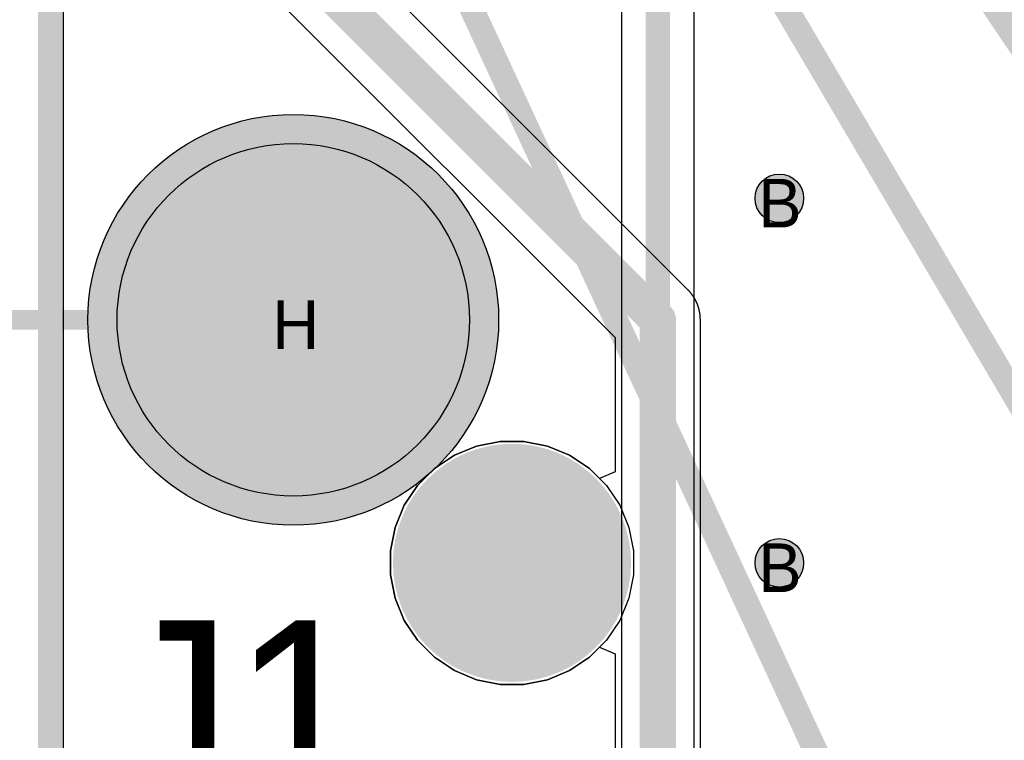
# Model space of a CAD drawing. Header units: millimetres. Extents: x -1.5 to 11.1, y -3 to 5.
# Tile 62 of 256: x -0.013 to 0.393, y 1.577 to 1.873. Entities that reach past the tile are written whole.
import ezdxf

# ---------------------------------------------------------------- set-up
doc = ezdxf.new("R2010")
doc.units = ezdxf.units.MM
doc.header["$MEASUREMENT"] = 0
for name, color, linetype, true_color in [('BottomLayer', 5, 'Continuous', 0x0000ff), ('BottomSolder', 6, 'Continuous', 0xff00ff), ('Document', 7, 'Continuous', 0x7f7f00), ('DrillDrawing', 1, 'Continuous', 0xff0000), ('Measures', 7, 'Continuous', 0x7f7f00), ('Metal_2', 7, 'Continuous', 0x7f0000), ('Metal_3', 7, 'Continuous', 0x3f7f00), ('Profile', 6, 'Continuous', 0xff00ff), ('TopLayer', 1, 'Continuous', 0xff0000), ('TopOverlay', 2, 'Continuous', 0xffff00), ('TopSolder', 7, 'Continuous', 0x7f007f)]:
    doc.layers.add(name, color=color, linetype=linetype, true_color=true_color)
doc.styles.add('textstyle426', font='txt')
doc.styles.add('textstyle428', font='txt')
doc.styles.add('textstyle731', font='txt')
doc.styles.add('textstyle796', font='txt')

# ---------------------------------------------------------------- blocks, each defined once
blk = doc.blocks.new('H_________F___23')
at = {"layer": 'BottomLayer', "true_color": 0x0000ff}
h = blk.add_hatch(color=5, dxfattribs=at)
edge = h.paths.add_edge_path(flags=0)
edge.add_arc((-0.5, 0.5), 0.0725, 0, 360)
at = {"layer": 'BottomSolder', "true_color": 0xff00ff}
h = blk.add_hatch(color=6, dxfattribs=at)
edge = h.paths.add_edge_path(flags=0)
edge.add_arc((-0.5, 0.5), 0.0845, 0, 360)
at = {"layer": 'Metal_2', "true_color": 0x7f0000}
h = blk.add_hatch(color=16, dxfattribs=at)
edge = h.paths.add_edge_path(flags=0)
edge.add_arc((-0.5, 0.5), 0.0725, 0, 360)
at = {"layer": 'Metal_3', "true_color": 0x3f7f00}
h = blk.add_hatch(color=76, dxfattribs=at)
edge = h.paths.add_edge_path(flags=0)
edge.add_arc((-0.5, 0.5), 0.0725, 0, 360)
at = {"layer": 'TopLayer', "true_color": 0xff0000}
h = blk.add_hatch(color=1, dxfattribs=at)
edge = h.paths.add_edge_path(flags=0)
edge.add_arc((-0.5, 0.5), 0.0725, 0, 360)
at = {"layer": 'TopSolder', "true_color": 0x7f007f}
h = blk.add_hatch(color=216, dxfattribs=at)
edge = h.paths.add_edge_path(flags=0)
edge.add_arc((-0.5, 0.5), 0.0845, 0, 360)
at = {"layer": 'BottomLayer', "color": 5, "true_color": 0x0000ff}
blk.add_circle((-0.5, 0.5), 0.0725, dxfattribs=at)
at = {"layer": 'BottomSolder', "color": 6, "true_color": 0xff00ff}
blk.add_circle((-0.5, 0.5), 0.0845, dxfattribs=at)
at = {"layer": 'Metal_2', "color": 16, "true_color": 0x7f0000}
blk.add_circle((-0.5, 0.5), 0.0725, dxfattribs=at)
at = {"layer": 'Metal_3', "color": 76, "true_color": 0x3f7f00}
blk.add_circle((-0.5, 0.5), 0.0725, dxfattribs=at)
at = {"layer": 'TopLayer'}
for p, q in [((-0.42458, 0.44808), (-0.41492, 0.45)), ((-0.41492, 0.45), (-0.41, 0.45)), ((-0.41, 0.45), (-0.40508, 0.45)), ((-0.40508, 0.45), (-0.39542, 0.44808)), ((-0.43368, 0.44431), (-0.42458, 0.44808)), ((-0.39542, 0.44808), (-0.38632, 0.44431)), ((-0.44187, 0.43884), (-0.43368, 0.44431)), ((-0.38632, 0.44431), (-0.37813, 0.43884)), ((-0.44884, 0.43187), (-0.44187, 0.43884)), ((-0.37813, 0.43884), (-0.37116, 0.43187)), ((-0.45431, 0.42368), (-0.44884, 0.43187)), ((-0.37116, 0.43187), (-0.36569, 0.42368)), ((-0.45808, 0.41458), (-0.45431, 0.42368)), ((-0.36569, 0.42368), (-0.36192, 0.41458)), ((-0.46, 0.40492), (-0.45808, 0.41458)), ((-0.36192, 0.41458), (-0.36, 0.40492)), ((-0.46, 0.4), (-0.46, 0.40492)), ((-0.36, 0.40492), (-0.36, 0.4)), ((-0.46, 0.4), (-0.46, 0.4)), ((-0.46, 0.39508), (-0.46, 0.4)), ((-0.36, 0.4), (-0.36, 0.39508)), ((-0.45808, 0.38542), (-0.46, 0.39508)), ((-0.36, 0.39508), (-0.36192, 0.38542)), ((-0.45431, 0.37632), (-0.45808, 0.38542)), ((-0.36192, 0.38542), (-0.36569, 0.37632)), ((-0.44884, 0.36813), (-0.45431, 0.37632)), ((-0.36569, 0.37632), (-0.37116, 0.36813)), ((-0.44187, 0.36116), (-0.44884, 0.36813)), ((-0.37116, 0.36813), (-0.37813, 0.36116)), ((-0.43368, 0.35569), (-0.44187, 0.36116)), ((-0.37813, 0.36116), (-0.38632, 0.35569)), ((-0.42458, 0.35192), (-0.43368, 0.35569)), ((-0.38632, 0.35569), (-0.39542, 0.35192)), ((-0.41492, 0.35), (-0.42458, 0.35192)), ((-0.41, 0.35), (-0.41492, 0.35)), ((-0.40508, 0.35), (-0.41, 0.35)), ((-0.39542, 0.35192), (-0.40508, 0.35))]:
    blk.add_line(p, q, dxfattribs=at)
for points in [[(-0.4, 0.4, 0.02, 0.02, 1), (-0.42, 0.4, 0.02, 0.02, 1)], [(-0.425, 0.4, 0.01, 0.01, 1), (-0.415, 0.4, 0.01, 0.01, 1)], [(-0.405, 0.4, 0.01, 0.01, 1), (-0.395, 0.4, 0.01, 0.01, 1)]]:
    blk.add_lwpolyline(points, format="xyseb", close=True, dxfattribs=at)
at = {"layer": 'TopLayer', "color": 1, "true_color": 0xff0000}
blk.add_circle((-0.5, 0.5), 0.0725, dxfattribs=at)
at = {"layer": 'TopSolder'}
for points in [[(-0.4, 0.4, 0.078, 0.078, 1), (-0.42, 0.4, 0.078, 0.078, 1)], [(-0.4395, 0.4, 0.039, 0.039, 1), (-0.4005, 0.4, 0.039, 0.039, 1)], [(-0.4195, 0.4, 0.039, 0.039, 1), (-0.3805, 0.4, 0.039, 0.039, 1)]]:
    blk.add_lwpolyline(points, format="xyseb", close=True, dxfattribs=at)
at = {"layer": 'TopSolder', "color": 216, "true_color": 0x7f007f}
blk.add_circle((-0.5, 0.5), 0.0845, dxfattribs=at)

msp = doc.modelspace()

# ---------------------------------------------------------------- hatches: boundary and pattern name
at = {"layer": 'BottomLayer', "true_color": 0x0000ff}
h = msp.add_hatch(color=5, dxfattribs=at)
edge = h.paths.add_edge_path(flags=0)
edge.add_arc((0.3, 1.8), 0.01, 0, 360)
h = msp.add_hatch(color=5, dxfattribs=at)
edge = h.paths.add_edge_path(flags=0)
edge.add_arc((0.3, 1.65), 0.01, 0, 360)
at = {"layer": 'Metal_2', "true_color": 0x7f0000}
h = msp.add_hatch(color=16, dxfattribs=at)
edge = h.paths.add_edge_path(flags=0)
edge.add_arc((0.3, 1.8), 0.01, 0, 360)
h = msp.add_hatch(color=16, dxfattribs=at)
edge = h.paths.add_edge_path(flags=0)
edge.add_arc((0.3, 1.65), 0.01, 0, 360)
at = {"layer": 'Metal_3', "true_color": 0x3f7f00}
h = msp.add_hatch(color=76, dxfattribs=at)
edge = h.paths.add_edge_path(flags=0)
edge.add_arc((0.3, 1.8), 0.01, 0, 360)
h = msp.add_hatch(color=76, dxfattribs=at)
edge = h.paths.add_edge_path(flags=0)
edge.add_arc((0.3, 1.65), 0.01, 0, 360)
at = {"layer": 'TopLayer', "true_color": 0xff0000}
h = msp.add_hatch(color=1, dxfattribs=at)
edge = h.paths.add_edge_path(flags=0)
edge.add_arc((0.3, 1.8), 0.01, 0, 360)
h = msp.add_hatch(color=1, dxfattribs=at)
edge = h.paths.add_edge_path(flags=0)
edge.add_arc((0.3, 1.65), 0.01, 0, 360)

# ---------------------------------------------------------------- linework, layer by layer
at = {"layer": 'BottomLayer'}
msp.add_line((0.00541, 0.61541), (0.00541, 3.79459), dxfattribs=at)
at = {"layer": 'BottomLayer', "color": 5, "true_color": 0x0000ff}
for centre in [(0.3, 1.8), (0.3, 1.65)]:
    msp.add_circle(centre, 0.01, dxfattribs=at)
at = {"layer": 'BottomSolder'}
msp.add_line((0.00541, 1.46), (0.00541, 2), dxfattribs=at)
at = {"layer": 'Document'}
for points in [[(-0.3, 2.9, 0.01, 0.01, 0), (0.56874, 1.42727, 0.01, 0.01, 0)], [(-0.3, 2.9, 0.01, 0.01, 0), (0.43311, 1.31743, 0.01, 0.01, 0)], [(-0.29948, 2.89888, 0.01, 0.01, 0), (0.76689, 1.31743, 0.01, 0.01, 0)]]:
    msp.add_lwpolyline(points, format="xyseb", dxfattribs=at)
at = {"layer": 'Measures'}
msp.add_lwpolyline([(-0.405, 1.75, 0.008, 0.008, 0), (0.1, 1.75, 0.008, 0.008, 0)], format="xyseb", dxfattribs=at)
msp.add_lwpolyline([(0.098, 1.75, 0.004, 0.004, 1), (0.102, 1.75, 0.004, 0.004, 1)], format="xyseb", close=True, dxfattribs=at)
at = {"layer": 'Metal_2'}
msp.add_line((0.00541, 0.61541), (0.00541, 3.79459), dxfattribs=at)
at = {"layer": 'Metal_2', "color": 16, "true_color": 0x7f0000}
for centre in [(0.3, 1.8), (0.3, 1.65)]:
    msp.add_circle(centre, 0.01, dxfattribs=at)
at = {"layer": 'Metal_3'}
for p, q in [((0.00541, 0.61541), (0.00541, 3.79459)), ((0.235, 1.975), (0.235, 1.425)), ((0.265, 1.43121), (0.265, 1.96879))]:
    msp.add_line(p, q, dxfattribs=at)
msp.add_lwpolyline([(0.25, 1.425, 0.01, 0.01, 0), (0.25, 1.975, 0.01, 0.01, 0)], format="xyseb", dxfattribs=at)
at = {"layer": 'Metal_3', "color": 76, "true_color": 0x3f7f00}
for centre in [(0.3, 1.8), (0.3, 1.65)]:
    msp.add_circle(centre, 0.01, dxfattribs=at)
at = {"layer": 'Profile'}
msp.add_lwpolyline([(0, 0.61, 0.01, 0.01, 0), (0, 3.8, 0.01, 0.01, 0)], format="xyseb", dxfattribs=at)
at = {"layer": 'TopLayer'}
for p, q in [((0.00541, 1.25547), (0.00541, 3.79459)), ((0.26237, 1.76237), (0.0675, 1.95725)), ((0.03763, 1.93763), (0.2325, 1.74275)), ((0.26246, 1.76229), (0.26237, 1.76237)), ((0.26254, 1.76221), (0.26246, 1.76229)), ((0.26262, 1.76212), (0.26254, 1.76221)), ((0.2627, 1.76204), (0.26262, 1.76212)), ((0.26278, 1.76195), (0.2627, 1.76204)), ((0.26286, 1.76187), (0.26278, 1.76195)), ((0.26294, 1.76178), (0.26286, 1.76187)), ((0.26302, 1.76169), (0.26294, 1.76178)), ((0.2631, 1.7616), (0.26302, 1.76169)), ((0.26318, 1.76152), (0.2631, 1.7616)), ((0.26325, 1.76143), (0.26318, 1.76152)), ((0.26333, 1.76134), (0.26325, 1.76143)), ((0.26341, 1.76125), (0.26333, 1.76134)), ((0.26348, 1.76116), (0.26341, 1.76125)), ((0.26356, 1.76107), (0.26348, 1.76116)), ((0.26363, 1.76098), (0.26356, 1.76107)), ((0.2637, 1.76088), (0.26363, 1.76098)), ((0.26378, 1.76079), (0.2637, 1.76088)), ((0.26385, 1.7607), (0.26378, 1.76079)), ((0.26392, 1.76061), (0.26385, 1.7607)), ((0.26399, 1.76051), (0.26392, 1.76061)), ((0.26406, 1.76042), (0.26399, 1.76051)), ((0.26413, 1.76032), (0.26406, 1.76042)), ((0.2642, 1.76023), (0.26413, 1.76032)), ((0.26427, 1.76013), (0.2642, 1.76023)), ((0.26434, 1.76004), (0.26427, 1.76013)), ((0.2644, 1.75994), (0.26434, 1.76004)), ((0.26447, 1.75984), (0.2644, 1.75994)), ((0.26453, 1.75975), (0.26447, 1.75984)), ((0.2646, 1.75965), (0.26453, 1.75975)), ((0.26466, 1.75955), (0.2646, 1.75965)), ((0.26473, 1.75945), (0.26466, 1.75955)), ((0.26479, 1.75935), (0.26473, 1.75945)), ((0.26485, 1.75925), (0.26479, 1.75935)), ((0.26492, 1.75915), (0.26485, 1.75925)), ((0.26498, 1.75905), (0.26492, 1.75915)), ((0.26504, 1.75895), (0.26498, 1.75905)), ((0.2651, 1.75885), (0.26504, 1.75895)), ((0.26516, 1.75875), (0.2651, 1.75885)), ((0.26521, 1.75865), (0.26516, 1.75875)), ((0.26527, 1.75855), (0.26521, 1.75865)), ((0.26533, 1.75844), (0.26527, 1.75855)), ((0.26538, 1.75834), (0.26533, 1.75844)), ((0.26544, 1.75824), (0.26538, 1.75834)), ((0.2655, 1.75813), (0.26544, 1.75824)), ((0.26555, 1.75803), (0.2655, 1.75813)), ((0.2656, 1.75792), (0.26555, 1.75803)), ((0.26566, 1.75782), (0.2656, 1.75792)), ((0.26571, 1.75771), (0.26566, 1.75782)), ((0.26576, 1.75761), (0.26571, 1.75771)), ((0.26581, 1.7575), (0.26576, 1.75761)), ((0.26586, 1.7574), (0.26581, 1.7575)), ((0.26591, 1.75729), (0.26586, 1.7574)), ((0.26596, 1.75718), (0.26591, 1.75729)), ((0.26601, 1.75707), (0.26596, 1.75718)), ((0.26605, 1.75697), (0.26601, 1.75707)), ((0.2661, 1.75686), (0.26605, 1.75697)), ((0.26615, 1.75675), (0.2661, 1.75686)), ((0.26619, 1.75664), (0.26615, 1.75675)), ((0.26623, 1.75653), (0.26619, 1.75664)), ((0.26628, 1.75642), (0.26623, 1.75653)), ((0.26632, 1.75632), (0.26628, 1.75642)), ((0.26636, 1.75621), (0.26632, 1.75632)), ((0.2664, 1.7561), (0.26636, 1.75621)), ((0.26644, 1.75599), (0.2664, 1.7561)), ((0.26648, 1.75587), (0.26644, 1.75599)), ((0.26652, 1.75576), (0.26648, 1.75587)), ((0.26656, 1.75565), (0.26652, 1.75576)), ((0.2666, 1.75554), (0.26656, 1.75565)), ((0.26664, 1.75543), (0.2666, 1.75554)), ((0.26667, 1.75532), (0.26664, 1.75543)), ((0.26671, 1.75521), (0.26667, 1.75532)), ((0.26674, 1.75509), (0.26671, 1.75521)), ((0.26678, 1.75498), (0.26674, 1.75509)), ((0.26681, 1.75487), (0.26678, 1.75498)), ((0.26684, 1.75476), (0.26681, 1.75487)), ((0.26687, 1.75464), (0.26684, 1.75476)), ((0.2669, 1.75453), (0.26687, 1.75464)), ((0.26693, 1.75442), (0.2669, 1.75453)), ((0.26696, 1.7543), (0.26693, 1.75442)), ((0.26699, 1.75419), (0.26696, 1.7543)), ((0.26702, 1.75407), (0.26699, 1.75419)), ((0.26705, 1.75396), (0.26702, 1.75407)), ((0.26707, 1.75385), (0.26705, 1.75396)), ((0.2671, 1.75373), (0.26707, 1.75385)), ((0.26712, 1.75362), (0.2671, 1.75373)), ((0.26715, 1.7535), (0.26712, 1.75362)), ((0.26717, 1.75339), (0.26715, 1.7535)), ((0.26719, 1.75327), (0.26717, 1.75339)), ((0.26721, 1.75315), (0.26719, 1.75327)), ((0.26723, 1.75304), (0.26721, 1.75315)), ((0.26725, 1.75292), (0.26723, 1.75304)), ((0.26727, 1.75281), (0.26725, 1.75292)), ((0.26729, 1.75269), (0.26727, 1.75281)), ((0.26731, 1.75258), (0.26729, 1.75269)), ((0.26733, 1.75246), (0.26731, 1.75258)), ((0.26734, 1.75234), (0.26733, 1.75246)), ((0.26736, 1.75223), (0.26734, 1.75234)), ((0.26737, 1.75211), (0.26736, 1.75223)), ((0.26739, 1.75199), (0.26737, 1.75211)), ((0.2674, 1.75188), (0.26739, 1.75199)), ((0.26741, 1.75176), (0.2674, 1.75188)), ((0.26742, 1.75164), (0.26741, 1.75176)), ((0.26743, 1.75153), (0.26742, 1.75164)), ((0.26744, 1.75141), (0.26743, 1.75153)), ((0.26745, 1.75129), (0.26744, 1.75141)), ((0.26746, 1.75117), (0.26745, 1.75129)), ((0.26747, 1.75106), (0.26746, 1.75117)), ((0.26747, 1.75094), (0.26747, 1.75106)), ((0.26748, 1.75082), (0.26747, 1.75094)), ((0.26749, 1.7507), (0.26748, 1.75082)), ((0.26749, 1.75059), (0.26749, 1.7507)), ((0.26749, 1.75047), (0.26749, 1.75059)), ((0.2675, 1.75035), (0.26749, 1.75047)), ((0.2675, 1.75029), (0.2675, 1.75035)), ((0.2675, 1.75023), (0.2675, 1.75029)), ((0.2675, 1.75012), (0.2675, 1.75023)), ((0.2675, 1.75), (0.2675, 1.75012)), ((0.2675, 1.43225), (0.2675, 1.75)), ((0.2325, 1.74275), (0.2325, 1.6874)), ((0.17542, 1.69808), (0.16632, 1.69431)), ((0.18508, 1.7), (0.17542, 1.69808)), ((0.19492, 1.7), (0.18508, 1.7)), ((0.20458, 1.69808), (0.19492, 1.7)), ((0.21368, 1.69431), (0.20458, 1.69808)), ((0.16632, 1.69431), (0.15813, 1.68884)), ((0.22187, 1.68884), (0.21368, 1.69431)), ((0.15813, 1.68884), (0.15116, 1.68187)), ((0.226, 1.68471), (0.22187, 1.68884)), ((0.2325, 1.6874), (0.226, 1.68471)), ((0.15116, 1.68187), (0.14569, 1.67368)), ((0.14569, 1.67368), (0.14192, 1.66458)), ((0.14192, 1.66458), (0.14, 1.65492)), ((0.14, 1.65492), (0.14, 1.64508)), ((0.14, 1.64508), (0.14192, 1.63542)), ((0.14192, 1.63542), (0.14569, 1.62632)), ((0.14569, 1.62632), (0.15116, 1.61813)), ((0.15116, 1.61813), (0.15813, 1.61116)), ((0.22187, 1.61116), (0.226, 1.61529)), ((0.226, 1.61529), (0.2325, 1.6126)), ((0.2325, 1.6126), (0.2325, 1.425)), ((0.15813, 1.61116), (0.16632, 1.60569)), ((0.21368, 1.60569), (0.22187, 1.61116)), ((0.16632, 1.60569), (0.17542, 1.60192)), ((0.20458, 1.60192), (0.21368, 1.60569)), ((0.17542, 1.60192), (0.18508, 1.6)), ((0.19492, 1.6), (0.20458, 1.60192)), ((0.18508, 1.6), (0.19492, 1.6))]:
    msp.add_line(p, q, dxfattribs=at)
for points in [[(0.05, 1.95, 0.015, 0.015, 0), (0.25, 1.75, 0.015, 0.015, 0)], [(0.25, 1.425, 0.015, 0.015, 0), (0.25, 1.75, 0.015, 0.015, 0)]]:
    msp.add_lwpolyline(points, format="xyseb", dxfattribs=at)
msp.add_lwpolyline([(0.24625, 1.75, 0.0075, 0.0075, 1), (0.25375, 1.75, 0.0075, 0.0075, 1)], format="xyseb", close=True, dxfattribs=at)
msp.add_lwpolyline([(0.24625, 1.75, 0.0075, 0.0075, 1), (0.25375, 1.75, 0.0075, 0.0075, 1)], format="xyseb", close=True, dxfattribs=at)
at = {"layer": 'TopLayer', "color": 1, "true_color": 0xff0000}
for centre in [(0.3, 1.8), (0.3, 1.65)]:
    msp.add_circle(centre, 0.01, dxfattribs=at)

# ---------------------------------------------------------------- block references
msp.add_blockref('H_________F___23', (0.6, 1.25))

# ---------------------------------------------------------------- texts
at = {"layer": 'DrillDrawing'}
for s, style, p in [('B', 'textstyle426', (0.29134, 1.788)), ('H', 'textstyle731', (0.09134, 1.738)), ('B', 'textstyle428', (0.29134, 1.638))]:
    msp.add_text(s, height=0.02, dxfattribs=dict(at, style=style)).set_placement(p)
at = {"layer": 'TopOverlay', "style": 'textstyle796'}
msp.add_text('J1', height=0.075, dxfattribs=at).set_placement((0.02486, 1.5513))

doc.saveas('drawing.dxf')
